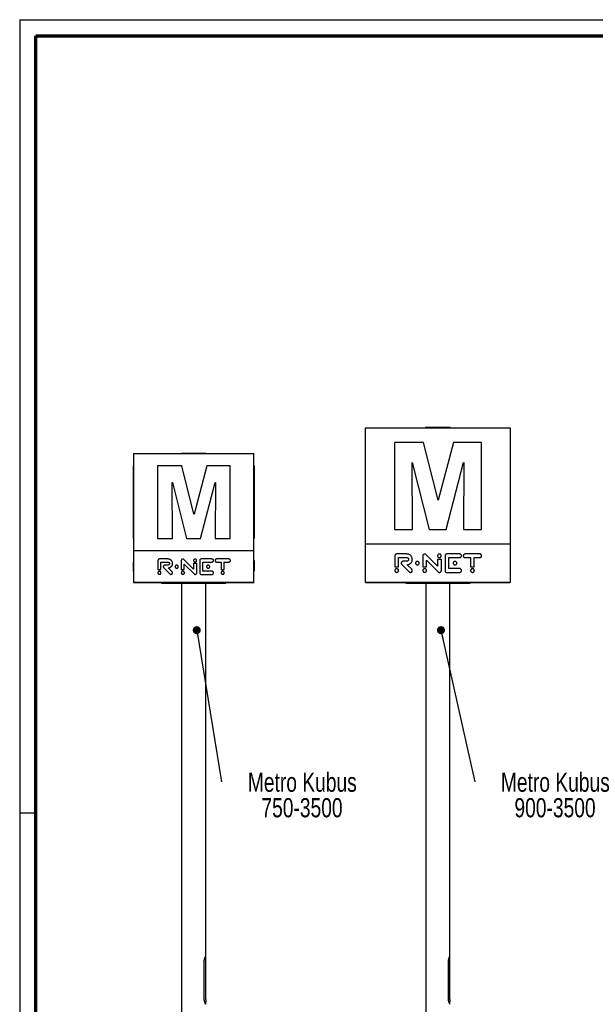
# Paper-space layout 'MA-KB-Metro Kubus Configurations' of a CAD drawing. Header units: millimetres. Extents: x 7 to 291, y 7 to 204.
# Tile 3 of 9: x 7 to 78, y 81 to 204. Entities that reach past the tile are written whole.
import ezdxf

# ---------------------------------------------------------------- set-up
doc = ezdxf.new("R2010")
doc.units = ezdxf.units.MM
doc.layers.add('LAYER2', color=7, linetype='Continuous')
doc.layers.add('LOGO', color=7, linetype='Continuous')
doc.styles.add('SLDTEXTSTYLE1', font='TXT', dxfattribs={"width": 0.75})
doc.dimstyles.new('SLDDIMSTYLE4', dxfattribs={"dimtxt": 0.18, "dimasz": 1, "dimexe": 0, "dimexo": 0.0625, "dimgap": 0, "dimtad": 0, "dimtih": 1, "dimtoh": 1, "dimdec": 0, "dimrnd": 1e-09, "dimzin": 0, "dimdsep": 46, "dimtxsty": 'Standard', "dimblk1": 'DOT', "dimblk2": 'DOT', "dimsah": 1, "dimcen": 0.09, "dimadec": 0, "dimazin": 0, "dimtfac": 1, "dimtdec": 0, "dimtofl": 0, "dimtmove": 0, "dimatfit": 3, "dimldrblk": 'DOT', "dimfxl": 1, "dimfrac": 2, "dimtolj": 1, "dimtzin": 0, "dimarcsym": 0})

# ---------------------------------------------------------------- blocks, each defined once
blk = doc.blocks.new('SW_NOTE_0_3')
at = {"layer": 'LOGO', "color": 0, "attachment_point": 2, "style": 'SLDTEXTSTYLE1'}
for s, insert, char_height in [('Metro Kubus', (10.02, 1.15), 2.3813), ('900-3500', (9.98, -2.02), 2.381)]:
    blk.add_mtext(s, dxfattribs=dict(at, insert=insert, char_height=char_height))
blk = doc.blocks.new('_Dot')
at = {"color": 0, "linetype": 'ByBlock', "lineweight": -2}
blk.add_line((-0.5, 0), (-1, 0), dxfattribs=at)
at = {"color": 0, "linetype": 'ByBlock', "const_width": 0.5}
blk.add_lwpolyline([(-0.25, 0, 1), (0.25, 0, 1)], format="xyb", close=True, dxfattribs=at)
blk = doc.blocks.new('SW_NOTE_0_4')
at = {"layer": 'LOGO', "color": 0, "attachment_point": 2, "style": 'SLDTEXTSTYLE1'}
for s, insert, char_height in [('Metro Kubus', (10.03, 1.15), 2.3813), ('750-3500', (9.99, -2.02), 2.381)]:
    blk.add_mtext(s, dxfattribs=dict(at, insert=insert, char_height=char_height))

psp = doc.layouts.new('MA-KB-Metro Kubus Configurations')

# ---------------------------------------------------------------- linework, layer by layer
at = {"color": 7, "linetype": 'Continuous', "lineweight": 25}
for p, q in [((49.55, 153.09), (67.55, 153.09)), ((49.55, 138.67), (49.55, 153.09)), ((49.55, 153.09), (49.55, 153.09)), ((49.55, 153.09), (67.55, 153.09)), ((49.55, 153.09), (67.55, 153.09)), ((49.55, 153.09), (49.55, 153.09)), ((57.02, 153.16), (57.02, 153.1)), ((57.02, 153.16), (58.55, 153.16)), ((57.02, 153.1), (58.55, 153.1)), ((57.05, 153.1), (57.05, 153.09)), ((58.55, 153.16), (60.07, 153.16)), ((58.55, 153.1), (60.07, 153.1)), ((60.05, 153.09), (60.05, 153.1)), ((60.07, 153.1), (60.07, 153.16)), ((67.55, 153.09), (67.55, 138.67)), ((67.55, 153.09), (67.55, 153.09)), ((67.55, 153.09), (67.55, 153.09)), ((49.55, 151.28), (49.55, 151.28)), ((49.55, 140.48), (49.55, 151.28)), ((56.75, 151.28), (53.17, 151.28)), ((53.17, 151.28), (53.17, 140.48)), ((58.57, 144.11), (56.75, 151.28)), ((60.5, 151.28), (58.6, 144.11)), ((63.97, 151.28), (60.5, 151.28)), ((63.97, 140.48), (63.97, 151.28)), ((67.55, 151.28), (67.55, 140.48)), ((67.55, 151.28), (67.55, 151.28)), ((20.7, 149.89), (20.7, 137.84)), ((20.7, 149.89), (35.69, 149.89)), ((20.7, 149.89), (35.7, 149.89)), ((20.7, 149.89), (35.7, 149.89)), ((20.7, 149.89), (20.7, 149.89)), ((20.7, 149.89), (20.7, 149.89)), ((26.67, 149.96), (26.67, 149.9)), ((26.67, 149.96), (28.2, 149.96)), ((26.67, 149.9), (28.2, 149.9)), ((26.7, 149.9), (26.7, 149.89)), ((28.2, 149.96), (29.72, 149.96)), ((28.2, 149.9), (29.72, 149.9)), ((29.7, 149.89), (29.7, 149.9)), ((29.72, 149.9), (29.72, 149.96)), ((35.69, 137.84), (35.69, 149.89)), ((35.69, 149.89), (35.7, 149.89)), ((35.7, 149.89), (35.7, 149.89)), ((20.7, 139.36), (20.7, 148.38)), ((20.7, 148.38), (20.7, 148.38)), ((23.72, 148.38), (23.72, 139.36)), ((26.72, 148.38), (23.72, 148.38)), ((28.23, 142.38), (26.72, 148.38)), ((29.85, 148.38), (28.26, 142.38)), ((32.74, 148.38), (29.85, 148.38)), ((32.74, 139.36), (32.74, 148.38)), ((35.69, 148.38), (35.7, 148.38)), ((35.7, 148.38), (35.7, 139.36)), ((55.34, 148.79), (55.37, 148.79)), ((55.39, 140.48), (55.34, 148.79)), ((55.37, 148.79), (57.45, 140.48)), ((59.56, 140.48), (61.74, 148.79)), ((61.77, 148.79), (61.73, 140.48)), ((61.74, 148.79), (61.77, 148.79)), ((25.54, 146.29), (25.56, 146.29)), ((25.58, 139.36), (25.54, 146.29)), ((25.56, 146.29), (27.3, 139.36)), ((29.06, 139.36), (30.88, 146.29)), ((30.9, 146.29), (30.87, 139.36)), ((30.88, 146.29), (30.9, 146.29)), ((58.6, 144.11), (58.57, 144.11)), ((28.26, 142.38), (28.23, 142.38)), ((49.55, 140.48), (49.55, 140.48)), ((53.17, 140.48), (55.39, 140.48)), ((57.45, 140.48), (59.56, 140.48)), ((61.73, 140.48), (63.97, 140.48)), ((67.55, 140.48), (67.55, 140.48)), ((20.7, 139.36), (20.7, 139.36)), ((23.72, 139.36), (25.58, 139.36)), ((27.3, 139.36), (29.06, 139.36)), ((30.87, 139.36), (32.74, 139.36)), ((35.69, 139.36), (35.7, 139.36)), ((49.55, 133.89), (49.55, 138.67)), ((49.55, 138.67), (67.55, 138.67)), ((67.55, 138.67), (67.55, 133.89)), ((20.7, 137.84), (20.7, 133.89)), ((20.7, 137.84), (35.69, 137.84)), ((35.69, 133.89), (35.69, 137.84)), ((49.55, 137.43), (49.55, 137.43)), ((49.55, 137.2), (49.55, 137.2)), ((49.55, 136.97), (49.55, 136.97)), ((49.55, 135.84), (49.55, 136.97)), ((53.21, 137.19), (53.21, 135.84)), ((54.69, 137.43), (53.43, 137.43)), ((53.66, 136.97), (54.69, 136.97)), ((53.66, 135.84), (53.66, 136.97)), ((56.68, 137.19), (56.68, 135.84)), ((58.49, 135.92), (57.07, 137.35)), ((59.44, 137.19), (59.44, 135.37)), ((61.25, 137.43), (59.65, 137.43)), ((59.89, 136.97), (61.25, 136.97)), ((59.89, 135.61), (59.89, 136.97)), ((63.76, 137.43), (61.94, 137.43)), ((61.94, 136.97), (62.61, 136.97)), ((62.61, 136.97), (62.61, 135.84)), ((63.06, 136.97), (63.76, 136.97)), ((63.06, 135.84), (63.06, 136.97)), ((67.55, 137.43), (67.55, 137.43)), ((67.55, 137.19), (67.55, 137.19)), ((67.55, 137.19), (67.55, 135.84)), ((20.7, 136.8), (20.7, 136.8)), ((20.7, 136.61), (20.7, 136.61)), ((20.7, 136.42), (20.7, 136.42)), ((20.7, 135.48), (20.7, 136.42)), ((23.75, 136.61), (23.75, 135.48)), ((24.99, 136.8), (23.94, 136.8)), ((24.13, 136.42), (24.99, 136.42)), ((24.13, 135.48), (24.13, 136.42)), ((24.99, 136.04), (24.61, 136.04)), ((26.66, 136.61), (26.66, 135.48)), ((28.17, 135.54), (26.98, 136.74)), ((27.03, 136.15), (28.24, 134.95)), ((27.03, 135.48), (27.03, 136.15)), ((28.17, 136.23), (28.17, 135.54)), ((28.58, 136.23), (28.17, 136.23)), ((28.58, 135.08), (28.58, 136.23)), ((28.96, 136.61), (28.96, 135.08)), ((30.47, 136.8), (29.14, 136.8)), ((29.34, 135.29), (29.34, 136.42)), ((29.34, 136.42), (30.47, 136.42)), ((32.57, 136.8), (31.05, 136.8)), ((31.05, 136.42), (31.61, 136.42)), ((31.61, 136.42), (31.61, 135.48)), ((31.99, 136.42), (32.57, 136.42)), ((31.99, 135.48), (31.99, 136.42)), ((35.69, 136.8), (35.7, 136.8)), ((35.69, 136.61), (35.7, 136.61)), ((35.7, 136.61), (35.7, 135.48)), ((49.55, 135.84), (49.55, 135.84)), ((49.55, 135.61), (49.55, 135.84)), ((53.21, 135.84), (53.66, 135.84)), ((54.07, 136.12), (54.98, 135.21)), ((54.69, 136.52), (54.23, 136.52)), ((55.31, 135.53), (54.74, 136.09)), ((56.68, 135.84), (57.14, 135.84)), ((57.14, 136.64), (58.57, 135.21)), ((57.14, 135.84), (57.14, 136.64)), ((58.49, 136.75), (58.49, 135.92)), ((58.99, 136.75), (58.49, 136.75)), ((58.99, 135.37), (58.99, 136.75)), ((62.61, 135.84), (63.06, 135.84)), ((67.55, 135.84), (67.55, 135.84)), ((67.55, 135.84), (67.55, 135.6)), ((20.7, 135.48), (20.7, 135.48)), ((20.7, 135.29), (20.7, 135.48)), ((20.7, 135.29), (20.7, 135.29)), ((20.7, 135.08), (20.7, 135.08)), ((20.7, 134.88), (20.7, 134.88)), ((23.75, 135.48), (24.13, 135.48)), ((24.47, 135.71), (25.24, 134.95)), ((25.51, 135.22), (25.03, 135.69)), ((26.66, 135.48), (27.03, 135.48)), ((29.14, 134.88), (30.47, 134.88)), ((30.47, 135.29), (29.34, 135.29)), ((31.61, 135.48), (31.99, 135.48)), ((35.69, 135.48), (35.7, 135.48)), ((35.69, 135.08), (35.7, 135.08)), ((35.69, 134.88), (35.7, 134.88)), ((35.7, 135.48), (35.7, 135.28)), ((49.55, 135.61), (49.55, 135.61)), ((49.55, 135.37), (49.55, 135.37)), ((49.55, 135.12), (49.55, 135.12)), ((59.65, 135.12), (61.25, 135.12)), ((61.25, 135.61), (59.89, 135.61)), ((67.55, 135.37), (67.55, 135.37)), ((67.55, 135.14), (67.55, 135.14)), ((67.55, 135.12), (67.55, 135.12)), ((35.69, 133.89), (20.7, 133.89)), ((20.7, 133.89), (20.7, 133.89)), ((20.7, 133.89), (35.7, 133.89)), ((24.2, 133.89), (24.2, 133.81)), ((24.2, 133.81), (28.2, 133.81)), ((26.7, 133.81), (26.7, 61.07)), ((28.2, 133.81), (32.2, 133.81)), ((29.7, 87.49), (29.7, 133.81)), ((32.2, 133.81), (32.2, 133.89)), ((35.69, 133.89), (35.7, 133.89)), ((49.55, 133.89), (49.55, 133.89)), ((49.55, 133.89), (67.55, 133.89)), ((67.55, 133.89), (49.55, 133.89)), ((54.55, 133.89), (54.55, 133.81)), ((54.55, 133.81), (58.55, 133.81)), ((57.05, 133.81), (57.05, 61.07)), ((58.55, 133.81), (62.55, 133.81)), ((60.05, 87.49), (60.05, 133.81)), ((62.55, 133.81), (62.55, 133.89)), ((67.55, 133.89), (67.55, 133.89)), ((29.7, 87.48), (29.69, 87.48)), ((29.7, 82.09), (29.7, 87.48)), ((60.05, 87.48), (60.04, 87.48)), ((60.05, 82.09), (60.05, 87.48)), ((29.49, 82.24), (29.49, 86.74)), ((29.5, 82.24), (29.5, 86.74)), ((59.85, 82.24), (59.85, 86.74)), ((59.85, 82.24), (59.85, 86.74)), ((29.69, 81.5), (29.7, 81.5)), ((29.7, 81.5), (29.7, 81.79)), ((60.04, 81.5), (60.05, 81.5)), ((60.05, 81.5), (60.05, 81.79))]:
    psp.add_line(p, q, dxfattribs=at)
at = {"color": 8, "linetype": 'Continuous', "lineweight": 25}
for p, q in [((29.5, 86.74), (29.49, 86.74)), ((59.85, 86.74), (59.85, 86.74)), ((29.5, 82.24), (29.49, 82.24)), ((59.85, 82.24), (59.85, 82.24))]:
    psp.add_line(p, q, dxfattribs=at)
at = {"color": 7, "linetype": 'Continuous', "lineweight": 25}
for centre in [(31.19, 81.94), (61.54, 81.94)]:
    psp.add_arc(centre, 1.5, 174.2706, 185.7185, dxfattribs=at)
for points, knots in [([(53.43, 137.43), (53.41, 137.42), (53.36, 137.42), (53.3, 137.39), (53.26, 137.35), (53.23, 137.3), (53.21, 137.25), (53.21, 137.21), (53.21, 137.19)], [0, 0, 0, 0, 0.19038, 0.373258, 0.555102, 0.699861, 0.847594, 1, 1, 1, 1]), ([(55.37, 136.74), (55.37, 136.78), (55.37, 136.86), (55.33, 136.98), (55.28, 137.09), (55.21, 137.19), (55.13, 137.27), (55.03, 137.34), (54.92, 137.39), (54.81, 137.42), (54.73, 137.42), (54.69, 137.43)], [0, 0, 0, 0, 0.1158861, 0.2286077, 0.3394536, 0.4493269, 0.5588902, 0.6667713, 0.7755808, 0.8862275, 1, 1, 1, 1]), ([(54.69, 136.97), (54.71, 136.97), (54.76, 136.97), (54.82, 136.94), (54.86, 136.9), (54.89, 136.85), (54.91, 136.8), (54.91, 136.76), (54.92, 136.75)], [0, 0, 0, 0, 0.191626, 0.376331, 0.55856, 0.702336, 0.848534, 1, 1, 1, 1]), ([(56.91, 137.42), (56.89, 137.42), (56.84, 137.42), (56.78, 137.38), (56.74, 137.34), (56.7, 137.3), (56.69, 137.25), (56.68, 137.21), (56.68, 137.19)], [0, 0, 0, 0, 0.191397, 0.37533, 0.557176, 0.701182, 0.847967, 1, 1, 1, 1]), ([(57.07, 137.35), (57.05, 137.36), (57.03, 137.39), (56.99, 137.41), (56.95, 137.42), (56.92, 137.42), (56.91, 137.42)], [0, 0, 0, 0, 0.27564, 0.550318, 0.770569, 1, 1, 1, 1]), ([(58.97, 137.19), (58.97, 137.21), (58.96, 137.25), (58.94, 137.31), (58.9, 137.36), (58.86, 137.39), (58.8, 137.42), (58.74, 137.42), (58.68, 137.42), (58.62, 137.39), (58.58, 137.36), (58.54, 137.31), (58.52, 137.25), (58.51, 137.21), (58.51, 137.19)], [0, 0, 0, 0, 0.085608, 0.168334, 0.24992, 0.331506, 0.414233, 0.499841, 0.58555, 0.668365, 0.750019, 0.831646, 0.91439, 1, 1, 1, 1]), ([(58.51, 137.19), (58.51, 137.17), (58.52, 137.13), (58.54, 137.08), (58.58, 137.03), (58.62, 136.99), (58.68, 136.97), (58.74, 136.96), (58.8, 136.97), (58.86, 136.99), (58.9, 137.03), (58.94, 137.08), (58.96, 137.13), (58.97, 137.17), (58.97, 137.19)], [0, 0, 0, 0, 0.085643, 0.168364, 0.249953, 0.331584, 0.414409, 0.500159, 0.585808, 0.668545, 0.750108, 0.831656, 0.914359, 1, 1, 1, 1]), ([(59.65, 137.43), (59.63, 137.42), (59.59, 137.42), (59.53, 137.39), (59.48, 137.34), (59.45, 137.27), (59.44, 137.22), (59.44, 137.19)], [0, 0, 0, 0, 0.19127, 0.372686, 0.553068, 0.771028, 1, 1, 1, 1]), ([(61.48, 137.2), (61.48, 137.22), (61.47, 137.27), (61.44, 137.33), (61.4, 137.37), (61.35, 137.4), (61.3, 137.42), (61.27, 137.42), (61.25, 137.43)], [0, 0, 0, 0, 0.19137, 0.375498, 0.557535, 0.701569, 0.848228, 1, 1, 1, 1]), ([(61.25, 136.97), (61.27, 136.97), (61.32, 136.98), (61.38, 137.01), (61.43, 137.05), (61.46, 137.1), (61.48, 137.15), (61.48, 137.18), (61.48, 137.2)], [0, 0, 0, 0, 0.191731, 0.376466, 0.558674, 0.702416, 0.848575, 1, 1, 1, 1]), ([(61.94, 137.43), (61.91, 137.42), (61.87, 137.42), (61.81, 137.39), (61.76, 137.35), (61.73, 137.3), (61.71, 137.25), (61.71, 137.22), (61.71, 137.2)], [0, 0, 0, 0, 0.191724, 0.376421, 0.558585, 0.702315, 0.8485, 1, 1, 1, 1]), ([(61.71, 137.2), (61.71, 137.18), (61.71, 137.13), (61.74, 137.07), (61.78, 137.02), (61.83, 136.99), (61.88, 136.98), (61.92, 136.97), (61.94, 136.97)], [0, 0, 0, 0, 0.191505, 0.375765, 0.557848, 0.701833, 0.848378, 1, 1, 1, 1]), ([(63.99, 137.2), (63.99, 137.22), (63.98, 137.27), (63.95, 137.33), (63.91, 137.37), (63.87, 137.4), (63.82, 137.42), (63.78, 137.42), (63.76, 137.43)], [0, 0, 0, 0, 0.191462, 0.375668, 0.557702, 0.701679, 0.848266, 1, 1, 1, 1]), ([(63.76, 136.97), (63.78, 136.97), (63.83, 136.98), (63.89, 137.01), (63.94, 137.05), (63.97, 137.1), (63.99, 137.15), (63.99, 137.18), (63.99, 137.2)], [0, 0, 0, 0, 0.191796, 0.376482, 0.558607, 0.702313, 0.848491, 1, 1, 1, 1]), ([(23.94, 136.8), (23.92, 136.8), (23.88, 136.8), (23.83, 136.77), (23.79, 136.73), (23.76, 136.67), (23.76, 136.63), (23.75, 136.61)], [0, 0, 0, 0, 0.190594, 0.37368, 0.555729, 0.773587, 1, 1, 1, 1]), ([(24.47, 135.98), (24.46, 135.97), (24.44, 135.94), (24.42, 135.89), (24.42, 135.83), (24.43, 135.76), (24.46, 135.73), (24.47, 135.71)], [0, 0, 0, 0, 0.1909746, 0.3762662, 0.5597872, 0.7766952, 1, 1, 1, 1]), ([(24.61, 136.04), (24.59, 136.04), (24.57, 136.04), (24.52, 136.02), (24.49, 136), (24.47, 135.98)], [0, 0, 0, 0, 0.2716181, 0.5495596, 1, 1, 1, 1]), ([(25.56, 136.23), (25.56, 136.26), (25.56, 136.33), (25.53, 136.43), (25.48, 136.52), (25.43, 136.6), (25.36, 136.67), (25.28, 136.73), (25.19, 136.77), (25.09, 136.8), (25.02, 136.8), (24.99, 136.8)], [0, 0, 0, 0, 0.115886, 0.228608, 0.339454, 0.449327, 0.55889, 0.666771, 0.775581, 0.886227, 1, 1, 1, 1]), ([(24.99, 136.42), (25.01, 136.42), (25.05, 136.42), (25.1, 136.39), (25.14, 136.35), (25.17, 136.3), (25.18, 136.26), (25.18, 136.23)], [0, 0, 0, 0, 0.191866, 0.376803, 0.55926, 0.775359, 1, 1, 1, 1]), ([(25.18, 136.23), (25.18, 136.21), (25.18, 136.18), (25.15, 136.13), (25.11, 136.08), (25.06, 136.05), (25.01, 136.05), (24.99, 136.04)], [0, 0, 0, 0, 0.191706, 0.376143, 0.558441, 0.774978, 1, 1, 1, 1]), ([(25.03, 135.69), (25.07, 135.69), (25.15, 135.7), (25.26, 135.75), (25.36, 135.81), (25.44, 135.88), (25.49, 135.96), (25.53, 136.04), (25.56, 136.13), (25.56, 136.2), (25.56, 136.23)], [0, 0, 0, 0, 0.145828, 0.286487, 0.423597, 0.558863, 0.665278, 0.773146, 0.884076, 1, 1, 1, 1]), ([(26.28, 135.84), (26.28, 135.86), (26.27, 135.9), (26.25, 135.94), (26.22, 135.98), (26.18, 136.01), (26.14, 136.03), (26.09, 136.04), (26.04, 136.03), (25.99, 136.01), (25.95, 135.98), (25.92, 135.94), (25.9, 135.9), (25.9, 135.86), (25.9, 135.84)], [0, 0, 0, 0, 0.085517, 0.168252, 0.249897, 0.331538, 0.414277, 0.499843, 0.585452, 0.668273, 0.750001, 0.831712, 0.914479, 1, 1, 1, 1]), ([(25.9, 135.84), (25.9, 135.83), (25.9, 135.79), (25.92, 135.75), (25.95, 135.71), (25.99, 135.68), (26.04, 135.66), (26.09, 135.65), (26.14, 135.66), (26.18, 135.68), (26.22, 135.71), (26.25, 135.75), (26.27, 135.79), (26.28, 135.83), (26.28, 135.84)], [0, 0, 0, 0, 0.085524, 0.16826, 0.249937, 0.331654, 0.414498, 0.500157, 0.585773, 0.668535, 0.750165, 0.831776, 0.91448, 1, 1, 1, 1]), ([(26.84, 136.8), (26.83, 136.8), (26.79, 136.79), (26.74, 136.77), (26.7, 136.73), (26.66, 136.67), (26.66, 136.63), (26.66, 136.61)], [0, 0, 0, 0, 0.191627, 0.375781, 0.557847, 0.774447, 1, 1, 1, 1]), ([(26.98, 136.74), (26.97, 136.75), (26.95, 136.77), (26.9, 136.79), (26.87, 136.8), (26.84, 136.8)], [0, 0, 0, 0, 0.276153, 0.551342, 1, 1, 1, 1]), ([(28.57, 136.61), (28.56, 136.62), (28.56, 136.66), (28.54, 136.7), (28.51, 136.74), (28.47, 136.77), (28.43, 136.79), (28.38, 136.8), (28.32, 136.79), (28.28, 136.77), (28.24, 136.74), (28.21, 136.7), (28.19, 136.66), (28.19, 136.62), (28.18, 136.61)], [0, 0, 0, 0, 0.085608, 0.168334, 0.24992, 0.331506, 0.414233, 0.499841, 0.58555, 0.668365, 0.750019, 0.831646, 0.91439, 1, 1, 1, 1]), ([(28.18, 136.61), (28.19, 136.59), (28.19, 136.56), (28.21, 136.51), (28.24, 136.47), (28.28, 136.44), (28.32, 136.42), (28.38, 136.41), (28.43, 136.42), (28.47, 136.44), (28.51, 136.47), (28.54, 136.51), (28.56, 136.56), (28.56, 136.59), (28.57, 136.61)], [0, 0, 0, 0, 0.085643, 0.168364, 0.249953, 0.331584, 0.414409, 0.500159, 0.585808, 0.668545, 0.750108, 0.831656, 0.914359, 1, 1, 1, 1]), ([(29.14, 136.8), (29.12, 136.8), (29.08, 136.8), (29.03, 136.77), (28.99, 136.73), (28.96, 136.67), (28.96, 136.63), (28.96, 136.61)], [0, 0, 0, 0, 0.1912696, 0.3726858, 0.5530678, 0.7710281, 1, 1, 1, 1]), ([(30.19, 135.84), (30.19, 135.86), (30.18, 135.9), (30.16, 135.94), (30.13, 135.98), (30.09, 136.01), (30.05, 136.03), (30, 136.04), (29.95, 136.03), (29.9, 136.01), (29.86, 135.98), (29.83, 135.94), (29.81, 135.9), (29.81, 135.86), (29.81, 135.84)], [0, 0, 0, 0, 0.085512, 0.168259, 0.249933, 0.331613, 0.414383, 0.499949, 0.585626, 0.668433, 0.750105, 0.831758, 0.91449, 1, 1, 1, 1]), ([(29.81, 135.84), (29.81, 135.83), (29.81, 135.79), (29.83, 135.75), (29.86, 135.71), (29.9, 135.68), (29.95, 135.66), (30, 135.65), (30.05, 135.66), (30.09, 135.68), (30.13, 135.71), (30.16, 135.75), (30.18, 135.79), (30.19, 135.83), (30.19, 135.84)], [0, 0, 0, 0, 0.085513, 0.168213, 0.249833, 0.331494, 0.414323, 0.500051, 0.585668, 0.66846, 0.750129, 0.831769, 0.914485, 1, 1, 1, 1]), ([(30.66, 136.61), (30.66, 136.63), (30.66, 136.67), (30.63, 136.72), (30.59, 136.76), (30.54, 136.8), (30.5, 136.8), (30.47, 136.8)], [0, 0, 0, 0, 0.191601, 0.375953, 0.558211, 0.774796, 1, 1, 1, 1]), ([(30.47, 136.42), (30.49, 136.42), (30.53, 136.43), (30.58, 136.45), (30.62, 136.49), (30.66, 136.55), (30.66, 136.59), (30.66, 136.61)], [0, 0, 0, 0, 0.191971, 0.376937, 0.559374, 0.77542, 1, 1, 1, 1]), ([(31.05, 136.8), (31.03, 136.8), (30.99, 136.8), (30.94, 136.77), (30.89, 136.73), (30.86, 136.68), (30.86, 136.63), (30.85, 136.61)], [0, 0, 0, 0, 0.191964, 0.376892, 0.559285, 0.775326, 1, 1, 1, 1]), ([(30.85, 136.61), (30.86, 136.59), (30.86, 136.56), (30.88, 136.51), (30.92, 136.46), (30.98, 136.43), (31.02, 136.43), (31.05, 136.42)], [0, 0, 0, 0, 0.191738, 0.376222, 0.558526, 0.775013, 1, 1, 1, 1]), ([(32.76, 136.61), (32.76, 136.63), (32.76, 136.67), (32.73, 136.72), (32.69, 136.76), (32.64, 136.8), (32.59, 136.8), (32.57, 136.8)], [0, 0, 0, 0, 0.191695, 0.376125, 0.55838, 0.774872, 1, 1, 1, 1]), ([(32.57, 136.42), (32.59, 136.42), (32.63, 136.43), (32.68, 136.45), (32.72, 136.49), (32.76, 136.55), (32.76, 136.59), (32.76, 136.61)], [0, 0, 0, 0, 0.192036, 0.376953, 0.559306, 0.775317, 1, 1, 1, 1]), ([(54.07, 136.45), (54.05, 136.43), (54.03, 136.39), (54, 136.33), (54, 136.27), (54.01, 136.21), (54.03, 136.16), (54.06, 136.13), (54.07, 136.12)], [0, 0, 0, 0, 0.190738, 0.375799, 0.559092, 0.703556, 0.849727, 1, 1, 1, 1]), ([(54.23, 136.52), (54.21, 136.52), (54.18, 136.52), (54.12, 136.49), (54.09, 136.46), (54.07, 136.45)], [0, 0, 0, 0, 0.271618, 0.54956, 1, 1, 1, 1]), ([(54.92, 136.75), (54.91, 136.72), (54.91, 136.68), (54.88, 136.62), (54.84, 136.57), (54.79, 136.54), (54.74, 136.52), (54.71, 136.52), (54.69, 136.52)], [0, 0, 0, 0, 0.191474, 0.375688, 0.557765, 0.70178, 0.848365, 1, 1, 1, 1]), ([(54.74, 136.09), (54.78, 136.1), (54.86, 136.11), (54.96, 136.14), (55.06, 136.19), (55.15, 136.25), (55.23, 136.33), (55.29, 136.42), (55.34, 136.52), (55.37, 136.62), (55.37, 136.7), (55.37, 136.74)], [0, 0, 0, 0, 0.1171549, 0.2307915, 0.3417494, 0.4508534, 0.5590144, 0.6653933, 0.7732235, 0.8841157, 1, 1, 1, 1]), ([(56.23, 136.28), (56.23, 136.3), (56.22, 136.34), (56.2, 136.4), (56.16, 136.44), (56.12, 136.48), (56.06, 136.5), (56, 136.51), (55.94, 136.5), (55.88, 136.48), (55.84, 136.44), (55.8, 136.4), (55.78, 136.34), (55.77, 136.3), (55.77, 136.28)], [0, 0, 0, 0, 0.085517, 0.168252, 0.249897, 0.331538, 0.414277, 0.499843, 0.585452, 0.668273, 0.750001, 0.831712, 0.914479, 1, 1, 1, 1]), ([(55.77, 136.28), (55.77, 136.26), (55.78, 136.22), (55.8, 136.16), (55.84, 136.12), (55.88, 136.08), (55.94, 136.06), (56, 136.05), (56.06, 136.06), (56.12, 136.08), (56.16, 136.12), (56.2, 136.16), (56.22, 136.22), (56.23, 136.26), (56.23, 136.28)], [0, 0, 0, 0, 0.085524, 0.16826, 0.249937, 0.331654, 0.414498, 0.500157, 0.585773, 0.668535, 0.750165, 0.831776, 0.91448, 1, 1, 1, 1]), ([(60.91, 136.28), (60.91, 136.3), (60.9, 136.34), (60.88, 136.4), (60.84, 136.44), (60.8, 136.48), (60.74, 136.5), (60.68, 136.51), (60.62, 136.5), (60.56, 136.48), (60.52, 136.44), (60.48, 136.4), (60.46, 136.34), (60.45, 136.3), (60.45, 136.28)], [0, 0, 0, 0, 0.0855122, 0.1682587, 0.2499329, 0.331613, 0.4143826, 0.4999494, 0.5856264, 0.6684325, 0.7501054, 0.8317583, 0.9144902, 1, 1, 1, 1]), ([(60.45, 136.28), (60.45, 136.26), (60.46, 136.22), (60.48, 136.16), (60.52, 136.12), (60.56, 136.08), (60.62, 136.06), (60.68, 136.05), (60.74, 136.06), (60.8, 136.08), (60.84, 136.12), (60.88, 136.16), (60.9, 136.22), (60.91, 136.26), (60.91, 136.28)], [0, 0, 0, 0, 0.085513, 0.168213, 0.249833, 0.331494, 0.414323, 0.500051, 0.585668, 0.66846, 0.750129, 0.831769, 0.914485, 1, 1, 1, 1]), ([(24.13, 135.08), (24.13, 135.1), (24.13, 135.13), (24.11, 135.18), (24.08, 135.22), (24.04, 135.25), (23.99, 135.27), (23.94, 135.27), (23.89, 135.27), (23.84, 135.25), (23.8, 135.22), (23.77, 135.18), (23.75, 135.13), (23.75, 135.1), (23.75, 135.08)], [0, 0, 0, 0, 0.0855404, 0.168258, 0.2498779, 0.3315169, 0.4142919, 0.4999291, 0.5856397, 0.6684573, 0.7501159, 0.8317418, 0.9144598, 1, 1, 1, 1]), ([(23.75, 135.08), (23.75, 135.06), (23.75, 135.03), (23.77, 134.98), (23.8, 134.95), (23.84, 134.92), (23.89, 134.9), (23.94, 134.89), (23.99, 134.9), (24.04, 134.92), (24.08, 134.95), (24.11, 134.98), (24.13, 135.03), (24.13, 135.06), (24.13, 135.08)], [0, 0, 0, 0, 0.085632, 0.168398, 0.250029, 0.331659, 0.414425, 0.500071, 0.585643, 0.668366, 0.749977, 0.831602, 0.914367, 1, 1, 1, 1]), ([(25.24, 134.95), (25.25, 134.94), (25.28, 134.91), (25.33, 134.89), (25.39, 134.89), (25.45, 134.91), (25.49, 134.93), (25.51, 134.95)], [0, 0, 0, 0, 0.191548, 0.37655, 0.559335, 0.775747, 1, 1, 1, 1]), ([(25.51, 134.95), (25.52, 134.96), (25.54, 134.99), (25.56, 135.04), (25.56, 135.1), (25.55, 135.16), (25.52, 135.2), (25.51, 135.22)], [0, 0, 0, 0, 0.191888, 0.376701, 0.559134, 0.775386, 1, 1, 1, 1]), ([(27.04, 135.08), (27.04, 135.1), (27.04, 135.13), (27.02, 135.18), (26.99, 135.22), (26.95, 135.25), (26.9, 135.27), (26.85, 135.27), (26.8, 135.27), (26.75, 135.25), (26.71, 135.22), (26.68, 135.18), (26.66, 135.13), (26.66, 135.1), (26.66, 135.08)], [0, 0, 0, 0, 0.08552, 0.168231, 0.249861, 0.331518, 0.414307, 0.499937, 0.585565, 0.668384, 0.750084, 0.831748, 0.914477, 1, 1, 1, 1]), ([(26.66, 135.08), (26.66, 135.06), (26.66, 135.03), (26.68, 134.98), (26.71, 134.95), (26.75, 134.92), (26.8, 134.9), (26.85, 134.89), (26.9, 134.9), (26.95, 134.92), (26.99, 134.95), (27.02, 134.98), (27.04, 135.03), (27.04, 135.06), (27.04, 135.08)], [0, 0, 0, 0, 0.085615, 0.1683917, 0.2500617, 0.3317325, 0.4145001, 0.5000628, 0.5856282, 0.6683652, 0.7499939, 0.8316288, 0.9143875, 1, 1, 1, 1]), ([(28.24, 134.95), (28.25, 134.94), (28.27, 134.92), (28.32, 134.9), (28.36, 134.89), (28.38, 134.89)], [0, 0, 0, 0, 0.269898, 0.552991, 1, 1, 1, 1]), ([(28.38, 134.89), (28.4, 134.89), (28.44, 134.9), (28.49, 134.92), (28.54, 134.96), (28.57, 135.01), (28.58, 135.06), (28.58, 135.08)], [0, 0, 0, 0, 0.190528, 0.377572, 0.562654, 0.779207, 1, 1, 1, 1]), ([(28.96, 135.08), (28.96, 135.06), (28.96, 135.02), (28.99, 134.97), (29.02, 134.93), (29.05, 134.9), (29.09, 134.88), (29.12, 134.88), (29.14, 134.88)], [0, 0, 0, 0, 0.193583, 0.382641, 0.566739, 0.708927, 0.851593, 1, 1, 1, 1]), ([(30.66, 135.08), (30.66, 135.1), (30.66, 135.14), (30.63, 135.19), (30.6, 135.24), (30.56, 135.27), (30.52, 135.28), (30.49, 135.29), (30.47, 135.29)], [0, 0, 0, 0, 0.189366, 0.377448, 0.563839, 0.70878, 0.853128, 1, 1, 1, 1]), ([(30.47, 134.88), (30.49, 134.88), (30.53, 134.88), (30.58, 134.91), (30.62, 134.96), (30.66, 135.01), (30.66, 135.06), (30.66, 135.08)], [0, 0, 0, 0, 0.186116, 0.369879, 0.555729, 0.777082, 1, 1, 1, 1]), ([(32, 135.08), (32, 135.1), (32, 135.13), (31.97, 135.18), (31.94, 135.22), (31.91, 135.25), (31.86, 135.27), (31.81, 135.27), (31.76, 135.27), (31.71, 135.25), (31.67, 135.22), (31.64, 135.18), (31.62, 135.13), (31.62, 135.1), (31.62, 135.08)], [0, 0, 0, 0, 0.0855303, 0.1682275, 0.249819, 0.3314354, 0.4142144, 0.4999036, 0.5856967, 0.668534, 0.7501755, 0.8317734, 0.91447, 1, 1, 1, 1]), ([(31.62, 135.08), (31.62, 135.06), (31.62, 135.03), (31.64, 134.98), (31.67, 134.95), (31.71, 134.92), (31.76, 134.9), (31.81, 134.89), (31.86, 134.9), (31.91, 134.92), (31.94, 134.95), (31.97, 134.98), (32, 135.03), (32, 135.06), (32, 135.08)], [0, 0, 0, 0, 0.085622, 0.168366, 0.24997, 0.331583, 0.414368, 0.500096, 0.585721, 0.668448, 0.750036, 0.831633, 0.914378, 1, 1, 1, 1]), ([(53.66, 135.37), (53.66, 135.39), (53.66, 135.43), (53.63, 135.48), (53.6, 135.53), (53.55, 135.57), (53.49, 135.59), (53.43, 135.6), (53.37, 135.59), (53.32, 135.57), (53.27, 135.53), (53.23, 135.48), (53.21, 135.43), (53.21, 135.39), (53.2, 135.37)], [0, 0, 0, 0, 0.08554, 0.168258, 0.249878, 0.331517, 0.414292, 0.499929, 0.58564, 0.668457, 0.750116, 0.831742, 0.91446, 1, 1, 1, 1]), ([(53.2, 135.37), (53.21, 135.35), (53.21, 135.31), (53.23, 135.25), (53.27, 135.2), (53.32, 135.17), (53.37, 135.14), (53.43, 135.14), (53.49, 135.14), (53.55, 135.17), (53.6, 135.2), (53.63, 135.25), (53.66, 135.31), (53.66, 135.35), (53.66, 135.37)], [0, 0, 0, 0, 0.0856324, 0.168398, 0.2500294, 0.3316595, 0.4144251, 0.5000708, 0.5856431, 0.6683662, 0.7499767, 0.8316023, 0.9143674, 1, 1, 1, 1]), ([(54.98, 135.21), (55, 135.19), (55.03, 135.16), (55.1, 135.14), (55.16, 135.14), (55.22, 135.15), (55.27, 135.17), (55.29, 135.19), (55.31, 135.21)], [0, 0, 0, 0, 0.191311, 0.376084, 0.558643, 0.702668, 0.848902, 1, 1, 1, 1]), ([(55.31, 135.21), (55.32, 135.22), (55.35, 135.26), (55.37, 135.32), (55.37, 135.38), (55.36, 135.44), (55.34, 135.49), (55.32, 135.51), (55.31, 135.53)], [0, 0, 0, 0, 0.191653, 0.376239, 0.558449, 0.702315, 0.848611, 1, 1, 1, 1]), ([(57.14, 135.37), (57.14, 135.39), (57.14, 135.43), (57.11, 135.48), (57.08, 135.53), (57.03, 135.57), (56.97, 135.59), (56.91, 135.6), (56.85, 135.59), (56.8, 135.57), (56.75, 135.53), (56.71, 135.48), (56.69, 135.43), (56.69, 135.39), (56.68, 135.37)], [0, 0, 0, 0, 0.08552, 0.168231, 0.249861, 0.331518, 0.414307, 0.499937, 0.585565, 0.668384, 0.750084, 0.831748, 0.914477, 1, 1, 1, 1]), ([(56.68, 135.37), (56.69, 135.35), (56.69, 135.31), (56.71, 135.25), (56.75, 135.2), (56.8, 135.17), (56.85, 135.14), (56.91, 135.14), (56.97, 135.14), (57.03, 135.17), (57.08, 135.2), (57.11, 135.25), (57.14, 135.31), (57.14, 135.35), (57.14, 135.37)], [0, 0, 0, 0, 0.085615, 0.168392, 0.250062, 0.331733, 0.4145, 0.500063, 0.585628, 0.668365, 0.749994, 0.831629, 0.914387, 1, 1, 1, 1]), ([(58.57, 135.21), (58.59, 135.19), (58.61, 135.17), (58.66, 135.15), (58.7, 135.14), (58.73, 135.14), (58.75, 135.14)], [0, 0, 0, 0, 0.269501, 0.552179, 0.777536, 1, 1, 1, 1]), ([(58.75, 135.14), (58.77, 135.14), (58.82, 135.14), (58.88, 135.17), (58.93, 135.22), (58.96, 135.26), (58.98, 135.31), (58.98, 135.35), (58.99, 135.37)], [0, 0, 0, 0, 0.190272, 0.377065, 0.561898, 0.706431, 0.851489, 1, 1, 1, 1]), ([(59.44, 135.37), (59.44, 135.34), (59.44, 135.3), (59.47, 135.23), (59.51, 135.18), (59.55, 135.15), (59.6, 135.13), (59.63, 135.12), (59.65, 135.12)], [0, 0, 0, 0, 0.193583, 0.382641, 0.566739, 0.708927, 0.851593, 1, 1, 1, 1]), ([(61.48, 135.37), (61.48, 135.39), (61.47, 135.44), (61.44, 135.5), (61.4, 135.55), (61.35, 135.59), (61.3, 135.61), (61.27, 135.61), (61.25, 135.61)], [0, 0, 0, 0, 0.189366, 0.377448, 0.563839, 0.70878, 0.853128, 1, 1, 1, 1]), ([(61.25, 135.12), (61.27, 135.12), (61.32, 135.13), (61.38, 135.16), (61.43, 135.21), (61.46, 135.26), (61.48, 135.31), (61.48, 135.35), (61.48, 135.37)], [0, 0, 0, 0, 0.185914, 0.369477, 0.555125, 0.702673, 0.850942, 1, 1, 1, 1]), ([(63.08, 135.37), (63.08, 135.39), (63.07, 135.43), (63.05, 135.48), (63.01, 135.53), (62.97, 135.57), (62.91, 135.59), (62.85, 135.6), (62.79, 135.59), (62.73, 135.57), (62.69, 135.53), (62.65, 135.48), (62.63, 135.43), (62.62, 135.39), (62.62, 135.37)], [0, 0, 0, 0, 0.08553, 0.168227, 0.249819, 0.331435, 0.414214, 0.499904, 0.585697, 0.668534, 0.750176, 0.831773, 0.91447, 1, 1, 1, 1]), ([(62.62, 135.37), (62.62, 135.35), (62.63, 135.31), (62.65, 135.25), (62.69, 135.2), (62.73, 135.17), (62.79, 135.14), (62.85, 135.14), (62.91, 135.14), (62.97, 135.17), (63.01, 135.2), (63.05, 135.25), (63.07, 135.31), (63.08, 135.35), (63.08, 135.37)], [0, 0, 0, 0, 0.085622, 0.168366, 0.24997, 0.331583, 0.414368, 0.500096, 0.585721, 0.668448, 0.750036, 0.831633, 0.914378, 1, 1, 1, 1]), ([(29.49, 86.74), (29.5, 86.78), (29.5, 86.86), (29.51, 86.97), (29.53, 87.06), (29.55, 87.13), (29.57, 87.18), (29.58, 87.22), (29.6, 87.27), (29.61, 87.31), (29.63, 87.35), (29.65, 87.38), (29.66, 87.41), (29.67, 87.44), (29.69, 87.47), (29.69, 87.48), (29.7, 87.49), (29.7, 87.49), (29.7, 87.49)], [0, 0, 0, 0, 0.0968381, 0.1957936, 0.2803497, 0.3538012, 0.3908478, 0.442845, 0.4954932, 0.5484696, 0.6021242, 0.6573759, 0.7130451, 0.7701059, 0.8276848, 0.9309267, 0.9834813, 1, 1, 1, 1]), ([(29.5, 86.74), (29.5, 86.77), (29.5, 86.83), (29.51, 86.91), (29.52, 86.99), (29.54, 87.07), (29.56, 87.16), (29.58, 87.22), (29.6, 87.26), (29.62, 87.3), (29.63, 87.34), (29.65, 87.38), (29.66, 87.41), (29.67, 87.43), (29.68, 87.45), (29.69, 87.47), (29.69, 87.48), (29.7, 87.48), (29.7, 87.48), (29.7, 87.48)], [0, 0, 0, 0, 0.079065, 0.157405, 0.196398, 0.29353, 0.391884, 0.444069, 0.496577, 0.54958, 0.603265, 0.658433, 0.714016, 0.770985, 0.828468, 0.879943, 0.931835, 0.984396, 1, 1, 1, 1]), ([(59.85, 86.74), (59.85, 86.78), (59.85, 86.86), (59.87, 86.97), (59.89, 87.06), (59.9, 87.13), (59.92, 87.18), (59.93, 87.22), (59.95, 87.27), (59.97, 87.31), (59.98, 87.35), (60, 87.38), (60.01, 87.41), (60.02, 87.44), (60.04, 87.47), (60.05, 87.48), (60.05, 87.49), (60.05, 87.49), (60.05, 87.49)], [0, 0, 0, 0, 0.0968381, 0.1957936, 0.2803497, 0.3538012, 0.3908478, 0.442845, 0.4954932, 0.5484696, 0.6021242, 0.6573759, 0.7130451, 0.7701059, 0.8276848, 0.9309267, 0.9834813, 1, 1, 1, 1]), ([(59.85, 86.74), (59.85, 86.77), (59.86, 86.83), (59.86, 86.91), (59.88, 86.99), (59.89, 87.07), (59.92, 87.16), (59.94, 87.22), (59.95, 87.26), (59.97, 87.3), (59.98, 87.34), (60, 87.38), (60.01, 87.41), (60.03, 87.43), (60.04, 87.45), (60.04, 87.47), (60.05, 87.48), (60.05, 87.48), (60.05, 87.48), (60.05, 87.48)], [0, 0, 0, 0, 0.079065, 0.157405, 0.196398, 0.29353, 0.391884, 0.444069, 0.496577, 0.54958, 0.603265, 0.658433, 0.714016, 0.770985, 0.828468, 0.879943, 0.931835, 0.984396, 1, 1, 1, 1]), ([(29.7, 81.49), (29.7, 81.49), (29.7, 81.49), (29.69, 81.5), (29.67, 81.53), (29.65, 81.58), (29.64, 81.62), (29.62, 81.65), (29.61, 81.69), (29.59, 81.73), (29.57, 81.78), (29.56, 81.83), (29.54, 81.88), (29.53, 81.94), (29.52, 82), (29.51, 82.06), (29.5, 82.13), (29.5, 82.18), (29.49, 82.23), (29.49, 82.24)], [0, 0, 0, 0, 0.036962, 0.131581, 0.227864, 0.311837, 0.384756, 0.421529, 0.473738, 0.526609, 0.579812, 0.6337, 0.685711, 0.738069, 0.798405, 0.859372, 0.894184, 0.964472, 1, 1, 1, 1]), ([(29.7, 81.5), (29.7, 81.5), (29.7, 81.5), (29.69, 81.51), (29.69, 81.52), (29.67, 81.55), (29.66, 81.58), (29.64, 81.62), (29.63, 81.66), (29.61, 81.7), (29.59, 81.74), (29.58, 81.79), (29.56, 81.85), (29.54, 81.93), (29.52, 82.01), (29.51, 82.1), (29.5, 82.17), (29.5, 82.22), (29.5, 82.24)], [0, 0, 0, 0, 0.037883, 0.075123, 0.151085, 0.22941, 0.295621, 0.360385, 0.423688, 0.475961, 0.528559, 0.582172, 0.636135, 0.728242, 0.817529, 0.861389, 0.953489, 1, 1, 1, 1]), ([(60.05, 81.5), (60.05, 81.5), (60.05, 81.5), (60.05, 81.51), (60.04, 81.52), (60.03, 81.55), (60.01, 81.58), (59.99, 81.62), (59.98, 81.66), (59.96, 81.7), (59.95, 81.74), (59.93, 81.79), (59.91, 81.85), (59.89, 81.93), (59.87, 82.01), (59.86, 82.1), (59.85, 82.17), (59.85, 82.22), (59.85, 82.24)], [0, 0, 0, 0, 0.037883, 0.075123, 0.151085, 0.22941, 0.295621, 0.360385, 0.423688, 0.475961, 0.528559, 0.582172, 0.636135, 0.728242, 0.817529, 0.861389, 0.953489, 1, 1, 1, 1]), ([(60.05, 81.49), (60.05, 81.49), (60.05, 81.49), (60.04, 81.5), (60.03, 81.53), (60.01, 81.58), (59.99, 81.62), (59.97, 81.65), (59.96, 81.69), (59.94, 81.73), (59.93, 81.78), (59.91, 81.83), (59.9, 81.88), (59.88, 81.94), (59.87, 82), (59.86, 82.06), (59.85, 82.13), (59.85, 82.18), (59.85, 82.23), (59.85, 82.24)], [0, 0, 0, 0, 0.036962, 0.131581, 0.227864, 0.311837, 0.384756, 0.421529, 0.473738, 0.526609, 0.579812, 0.6337, 0.685711, 0.738069, 0.798405, 0.859372, 0.894184, 0.964472, 1, 1, 1, 1])]:
    psp.add_open_spline(points, degree=3, knots=knots, dxfattribs=at)
at = {"layer": 'LAYER2', "lineweight": 70}
for p, q in [((8.57, 8.78), (8.57, 201.78)), ((8.57, 201.78), (288.57, 201.78))]:
    psp.add_line(p, q, dxfattribs=at)
at = {"layer": 'LOGO'}
for p, q in [((6.57, 203.78), (290.57, 203.78)), ((6.57, 203.78), (6.57, 6.78)), ((6.57, 105.28), (8.62, 105.28))]:
    psp.add_line(p, q, dxfattribs=at)

# ---------------------------------------------------------------- block references
for name, p in [('SW_NOTE_0_4', (31.67, 109.12)), ('SW_NOTE_0_3', (63.13, 109.12))]:
    psp.add_blockref(name, p, dxfattribs=at)

# ---------------------------------------------------------------- leaders
for points in [[(28.58, 127.96), (31.67, 109.12)], [(58.93, 127.96), (63.13, 109.12)]]:
    psp.add_leader(points, dimstyle='SLDDIMSTYLE4', dxfattribs=at)

doc.saveas('drawing.dxf')
